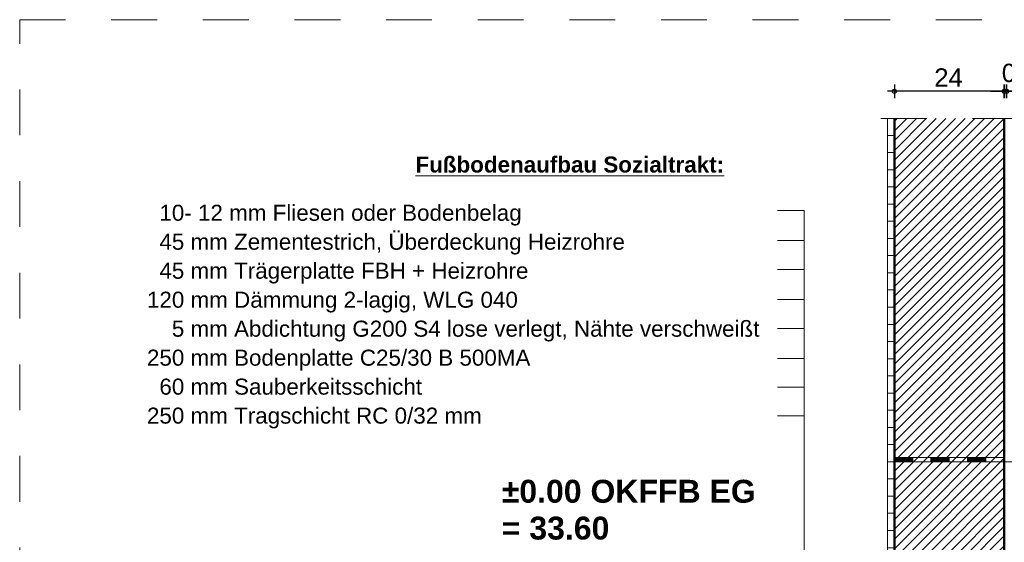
# Model space of a CAD drawing. Header units: metres. Extents: x 1306 to 1412, y -79 to 41.
# Tile 26 of 256: x 1387.16 to 1389.31, y -70.17 to -69.03. Entities that reach past the tile are written whole.
import ezdxf

# ---------------------------------------------------------------- set-up
doc = ezdxf.new("R2010")
doc.units = ezdxf.units.M
doc.header["$PDMODE"] = 65
for name, pattern in [('AUSGEZOGEN', [0]), ('STRICHLINIE_S4', [0.008, 0.006, -0.002]), ('VERDECKT2_S2', [0.15, 0.1, -0.05])]:
    doc.linetypes.add(name, pattern=pattern)
for name, color, linetype, lineweight in [('XR$9$Allgemein', 4, 'AUSGEZOGEN', 13), ('XR$9$Logos', 255, 'AUSGEZOGEN', 13), ('XR$9$Maßlinie 1_50', 7, 'AUSGEZOGEN', 25), ('XR$9$Muster', 4, 'AUSGEZOGEN', 13), ('XR$9$Möblierung', 4, 'AUSGEZOGEN', 13), ('XR$9$Schraffur', 4, 'AUSGEZOGEN', 13), ('XR$9$Text 1_100', 3, 'AUSGEZOGEN', 18), ('XR$9$Wand', 1, 'AUSGEZOGEN', 50), ('XR$9$Wand Mauerwerk tr', 42, 'AUSGEZOGEN', 18)]:
    doc.layers.add(name, color=color, linetype=linetype, lineweight=lineweight)
doc.styles.add('ARIAL', font='arial.ttf')
doc.dimstyles.new('DIMSTYLE_32', dxfattribs={"dimtxt": 0.04, "dimasz": 0.03, "dimexe": 0, "dimexo": 1e-06, "dimgap": 0.02, "dimtad": 2, "dimdec": 1, "dimlfac": 100, "dimrnd": 0.5, "dimzin": 4, "dimdsep": 46, "dimtxsty": 'ARIAL', "dimblk1": 'ALL_ML_KREIS', "dimblk2": 'ALL_ML_KREIS', "dimsah": 1, "dimcen": 0, "dimse1": 1, "dimse2": 1, "dimclrd": 7, "dimclre": 7, "dimclrt": 7, "dimadec": 0, "dimazin": 0, "dimtfac": 1, "dimtdec": 0, "dimtix": 1, "dimtmove": 2, "dimatfit": 3, "dimfxl": 0, "dimtzin": 0, "dimlwd": 0, "dimlwe": 25, "dimarcsym": 0})
doc.dimstyles.new('DIMSTYLE_33', dxfattribs={"dimtxt": 0.04, "dimasz": 0.03, "dimexe": 0, "dimexo": 1e-06, "dimgap": 0.02, "dimtad": 2, "dimdec": 1, "dimlfac": 100, "dimrnd": 0.5, "dimzin": 4, "dimdsep": 46, "dimtxsty": 'ARIAL', "dimblk1": 'ALL_ML_KREIS', "dimblk2": 'ALL_ML_KREIS', "dimsah": 1, "dimcen": 0, "dimse1": 1, "dimse2": 1, "dimclrd": 7, "dimclre": 7, "dimclrt": 7, "dimadec": 0, "dimazin": 0, "dimtfac": 1, "dimtdec": 0, "dimtix": 1, "dimtmove": 2, "dimatfit": 3, "dimfxl": 0, "dimtvp": 1.2, "dimtzin": 0, "dimlwd": 0, "dimlwe": 25, "dimarcsym": 0})

# ---------------------------------------------------------------- blocks, each defined once
blk = doc.blocks.new('MUSTERELEMENT_5')
at = {"layer": 'XR$9$Möblierung', "color": 52, "linetype": 'AUSGEZOGEN', "lineweight": 13, "transparency": 33554687}
for p, q in [((1389.0727, -69.9841), (1389.0727, -69.9841)), ((1389.1127, -69.9841), (1389.0727, -69.9841)), ((1389.0727, -69.9941), (1389.0727, -69.9841)), ((1389.0727, -69.9941), (1389.0727, -69.9941)), ((1389.1127, -69.9941), (1389.0727, -69.9941)), ((1389.0727, -69.9941), (1389.0727, -69.9941)), ((1389.1127, -69.9941), (1389.0727, -69.9941)), ((1389.1127, -69.9941), (1389.0727, -69.9941)), ((1389.1127, -69.9941), (1389.0727, -69.9941)), ((1389.1127, -69.9941), (1389.0727, -69.9941)), ((1389.0735, -69.9941), (1389.0735, -69.9841)), ((1389.0743, -69.9941), (1389.0743, -69.9841)), ((1389.0751, -69.9941), (1389.0751, -69.9841)), ((1389.0759, -69.9941), (1389.0759, -69.9841)), ((1389.0767, -69.9941), (1389.0767, -69.9841)), ((1389.0775, -69.9941), (1389.0775, -69.9841)), ((1389.0783, -69.9941), (1389.0783, -69.9841)), ((1389.0791, -69.9941), (1389.0791, -69.9841)), ((1389.0799, -69.9941), (1389.0799, -69.9841)), ((1389.0807, -69.9941), (1389.0807, -69.9841)), ((1389.0815, -69.9941), (1389.0815, -69.9841)), ((1389.0823, -69.9941), (1389.0823, -69.9841)), ((1389.0831, -69.9941), (1389.0831, -69.9841)), ((1389.0839, -69.9941), (1389.0839, -69.9841)), ((1389.0847, -69.9941), (1389.0847, -69.9841)), ((1389.0855, -69.9941), (1389.0855, -69.9841)), ((1389.0863, -69.9941), (1389.0863, -69.9841)), ((1389.0871, -69.9941), (1389.0871, -69.9841)), ((1389.0879, -69.9941), (1389.0879, -69.9841)), ((1389.0887, -69.9941), (1389.0887, -69.9841)), ((1389.0895, -69.9941), (1389.0895, -69.9841)), ((1389.0903, -69.9941), (1389.0903, -69.9841)), ((1389.0911, -69.9941), (1389.0911, -69.9841)), ((1389.0919, -69.9941), (1389.0919, -69.9841)), ((1389.0927, -69.9941), (1389.0927, -69.9841)), ((1389.0935, -69.9941), (1389.0935, -69.9841)), ((1389.0943, -69.9941), (1389.0943, -69.9841)), ((1389.0951, -69.9941), (1389.0951, -69.9841)), ((1389.0959, -69.9941), (1389.0959, -69.9841)), ((1389.0967, -69.9941), (1389.0967, -69.9841)), ((1389.0975, -69.9941), (1389.0975, -69.9841)), ((1389.0983, -69.9941), (1389.0983, -69.9841)), ((1389.0991, -69.9941), (1389.0991, -69.9841)), ((1389.0999, -69.9941), (1389.0999, -69.9841)), ((1389.1007, -69.9941), (1389.1007, -69.9841)), ((1389.1015, -69.9941), (1389.1015, -69.9841)), ((1389.1023, -69.9941), (1389.1023, -69.9841)), ((1389.1031, -69.9941), (1389.1031, -69.9841)), ((1389.1039, -69.9941), (1389.1039, -69.9841)), ((1389.1047, -69.9941), (1389.1047, -69.9841)), ((1389.1055, -69.9941), (1389.1055, -69.9841)), ((1389.1063, -69.9941), (1389.1063, -69.9841)), ((1389.1071, -69.9941), (1389.1071, -69.9841)), ((1389.1079, -69.9941), (1389.1079, -69.9841)), ((1389.1087, -69.9941), (1389.1087, -69.9841)), ((1389.1095, -69.9941), (1389.1095, -69.9841)), ((1389.1103, -69.9941), (1389.1103, -69.9841)), ((1389.1111, -69.9941), (1389.1111, -69.9841)), ((1389.1119, -69.9941), (1389.1119, -69.9841)), ((1389.1127, -69.9941), (1389.1127, -69.9841)), ((1389.1527, -69.9841), (1389.1127, -69.9841)), ((1389.1927, -69.9841), (1389.1527, -69.9841)), ((1389.1527, -69.9941), (1389.1527, -69.9841)), ((1389.1927, -69.9941), (1389.1527, -69.9941)), ((1389.1927, -69.9941), (1389.1527, -69.9941)), ((1389.1927, -69.9941), (1389.1527, -69.9941)), ((1389.1927, -69.9941), (1389.1527, -69.9941)), ((1389.1927, -69.9941), (1389.1527, -69.9941)), ((1389.1535, -69.9941), (1389.1535, -69.9841)), ((1389.1543, -69.9941), (1389.1543, -69.9841)), ((1389.1551, -69.9941), (1389.1551, -69.9841)), ((1389.1559, -69.9941), (1389.1559, -69.9841)), ((1389.1567, -69.9941), (1389.1567, -69.9841)), ((1389.1575, -69.9941), (1389.1575, -69.9841)), ((1389.1583, -69.9941), (1389.1583, -69.9841)), ((1389.1591, -69.9941), (1389.1591, -69.9841)), ((1389.1599, -69.9941), (1389.1599, -69.9841)), ((1389.1607, -69.9941), (1389.1607, -69.9841)), ((1389.1615, -69.9941), (1389.1615, -69.9841)), ((1389.1623, -69.9941), (1389.1623, -69.9841)), ((1389.1631, -69.9941), (1389.1631, -69.9841)), ((1389.1639, -69.9941), (1389.1639, -69.9841)), ((1389.1647, -69.9941), (1389.1647, -69.9841)), ((1389.1655, -69.9941), (1389.1655, -69.9841)), ((1389.1663, -69.9941), (1389.1663, -69.9841)), ((1389.1671, -69.9941), (1389.1671, -69.9841)), ((1389.1679, -69.9941), (1389.1679, -69.9841)), ((1389.1687, -69.9941), (1389.1687, -69.9841)), ((1389.1695, -69.9941), (1389.1695, -69.9841)), ((1389.1703, -69.9941), (1389.1703, -69.9841)), ((1389.1711, -69.9941), (1389.1711, -69.9841)), ((1389.1719, -69.9941), (1389.1719, -69.9841)), ((1389.1727, -69.9941), (1389.1727, -69.9841)), ((1389.1735, -69.9941), (1389.1735, -69.9841)), ((1389.1743, -69.9941), (1389.1743, -69.9841)), ((1389.1751, -69.9941), (1389.1751, -69.9841)), ((1389.1759, -69.9941), (1389.1759, -69.9841)), ((1389.1767, -69.9941), (1389.1767, -69.9841)), ((1389.1775, -69.9941), (1389.1775, -69.9841)), ((1389.1783, -69.9941), (1389.1783, -69.9841)), ((1389.1791, -69.9941), (1389.1791, -69.9841)), ((1389.1799, -69.9941), (1389.1799, -69.9841)), ((1389.1807, -69.9941), (1389.1807, -69.9841)), ((1389.1815, -69.9941), (1389.1815, -69.9841)), ((1389.1823, -69.9941), (1389.1823, -69.9841)), ((1389.1831, -69.9941), (1389.1831, -69.9841)), ((1389.1839, -69.9941), (1389.1839, -69.9841)), ((1389.1847, -69.9941), (1389.1847, -69.9841)), ((1389.1855, -69.9941), (1389.1855, -69.9841)), ((1389.1863, -69.9941), (1389.1863, -69.9841)), ((1389.1871, -69.9941), (1389.1871, -69.9841)), ((1389.1879, -69.9941), (1389.1879, -69.9841)), ((1389.1887, -69.9941), (1389.1887, -69.9841)), ((1389.1895, -69.9941), (1389.1895, -69.9841)), ((1389.1903, -69.9941), (1389.1903, -69.9841)), ((1389.1911, -69.9941), (1389.1911, -69.9841)), ((1389.1919, -69.9941), (1389.1919, -69.9841)), ((1389.1927, -69.9941), (1389.1927, -69.9841)), ((1389.2327, -69.9841), (1389.1927, -69.9841)), ((1389.2727, -69.9841), (1389.2327, -69.9841)), ((1389.2327, -69.9941), (1389.2327, -69.9841)), ((1389.2727, -69.9941), (1389.2327, -69.9941)), ((1389.2727, -69.9941), (1389.2327, -69.9941)), ((1389.2727, -69.9941), (1389.2327, -69.9941)), ((1389.2727, -69.9941), (1389.2327, -69.9941)), ((1389.2727, -69.9941), (1389.2327, -69.9941)), ((1389.2335, -69.9941), (1389.2335, -69.9841)), ((1389.2343, -69.9941), (1389.2343, -69.9841)), ((1389.2351, -69.9941), (1389.2351, -69.9841)), ((1389.2359, -69.9941), (1389.2359, -69.9841)), ((1389.2367, -69.9941), (1389.2367, -69.9841)), ((1389.2375, -69.9941), (1389.2375, -69.9841)), ((1389.2383, -69.9941), (1389.2383, -69.9841)), ((1389.2391, -69.9941), (1389.2391, -69.9841)), ((1389.2399, -69.9941), (1389.2399, -69.9841)), ((1389.2407, -69.9941), (1389.2407, -69.9841)), ((1389.2415, -69.9941), (1389.2415, -69.9841)), ((1389.2423, -69.9941), (1389.2423, -69.9841)), ((1389.2431, -69.9941), (1389.2431, -69.9841)), ((1389.2439, -69.9941), (1389.2439, -69.9841)), ((1389.2447, -69.9941), (1389.2447, -69.9841)), ((1389.2455, -69.9941), (1389.2455, -69.9841)), ((1389.2463, -69.9941), (1389.2463, -69.9841)), ((1389.2471, -69.9941), (1389.2471, -69.9841)), ((1389.2479, -69.9941), (1389.2479, -69.9841)), ((1389.2487, -69.9941), (1389.2487, -69.9841)), ((1389.2495, -69.9941), (1389.2495, -69.9841)), ((1389.2503, -69.9941), (1389.2503, -69.9841)), ((1389.2511, -69.9941), (1389.2511, -69.9841)), ((1389.2519, -69.9941), (1389.2519, -69.9841)), ((1389.2527, -69.9941), (1389.2527, -69.9841)), ((1389.2535, -69.9941), (1389.2535, -69.9841)), ((1389.2543, -69.9941), (1389.2543, -69.9841)), ((1389.2551, -69.9941), (1389.2551, -69.9841)), ((1389.2559, -69.9941), (1389.2559, -69.9841)), ((1389.2567, -69.9941), (1389.2567, -69.9841)), ((1389.2575, -69.9941), (1389.2575, -69.9841)), ((1389.2583, -69.9941), (1389.2583, -69.9841)), ((1389.2591, -69.9941), (1389.2591, -69.9841)), ((1389.2599, -69.9941), (1389.2599, -69.9841)), ((1389.2607, -69.9941), (1389.2607, -69.9841)), ((1389.2615, -69.9941), (1389.2615, -69.9841)), ((1389.2623, -69.9941), (1389.2623, -69.9841)), ((1389.2631, -69.9941), (1389.2631, -69.9841)), ((1389.2639, -69.9941), (1389.2639, -69.9841)), ((1389.2647, -69.9941), (1389.2647, -69.9841)), ((1389.2655, -69.9941), (1389.2655, -69.9841)), ((1389.2663, -69.9941), (1389.2663, -69.9841)), ((1389.2671, -69.9941), (1389.2671, -69.9841)), ((1389.2679, -69.9941), (1389.2679, -69.9841)), ((1389.2687, -69.9941), (1389.2687, -69.9841)), ((1389.2695, -69.9941), (1389.2695, -69.9841)), ((1389.2703, -69.9941), (1389.2703, -69.9841)), ((1389.2711, -69.9941), (1389.2711, -69.9841)), ((1389.2719, -69.9941), (1389.2719, -69.9841)), ((1389.2727, -69.9941), (1389.2727, -69.9841)), ((1389.3127, -69.9841), (1389.2727, -69.9841))]:
    blk.add_line(p, q, dxfattribs=at)
for points in [[(1389.1527, -69.9941), (1389.1127, -69.9941), (1389.0727, -69.9941)], [(1389.1527, -69.9941), (1389.1127, -69.9941), (1389.0727, -69.9941)], [(1389.2327, -69.9941), (1389.1927, -69.9941), (1389.1527, -69.9941)], [(1389.2327, -69.9941), (1389.1927, -69.9941), (1389.1527, -69.9941)], [(1389.3127, -69.9941), (1389.2727, -69.9941), (1389.2327, -69.9941)], [(1389.3127, -69.9941), (1389.2727, -69.9941), (1389.2327, -69.9941)]]:
    blk.add_lwpolyline(points, dxfattribs=at)
blk = doc.blocks.new('ALL_ML_KREIS')
at = {"color": 0, "linetype": 'ByBlock', "lineweight": -2}
for p, q in [((-1, 0), (0.5, 0)), ((0, -0.5), (0, 0.5))]:
    blk.add_line(p, q, dxfattribs=at)
blk.add_circle((0, 0), 0.15, dxfattribs=at)
blk = doc.blocks.new('*D1321')
at = {"layer": 'DEFPOINTS', "color": 7, "linetype": 'AUSGEZOGEN', "lineweight": 25, "transparency": 33554687}
for p in [(1389.4777, -69.1848), (1389.3177, -69.2441), (1389.4777, -69.2441)]:
    blk.add_point(p, dxfattribs=at)
at = {"layer": 'XR$9$Maßlinie 1_50', "color": 7, "linetype": 'AUSGEZOGEN', "lineweight": -2, "transparency": 33554687}
blk.add_line((1389.4777, -69.1848), (1389.3177, -69.1848), dxfattribs=at)
at = {"layer": 'XR$9$Maßlinie 1_50', "color": 7, "linetype": 'AUSGEZOGEN', "lineweight": 25, "transparency": 33554687, "xscale": 0.03, "yscale": 0.03, "zscale": 0.03}
for p, rotation in [((1389.3177, -69.1848), 180), ((1389.4777, -69.1848), 360)]:
    blk.add_blockref('ALL_ML_KREIS', p, dxfattribs=dict(at, rotation=rotation))
at = {"layer": 'XR$9$Maßlinie 1_50', "color": 7, "linetype": 'AUSGEZOGEN', "lineweight": 25, "transparency": 33554687, "insert": (1389.3959, -69.1542), "char_height": 0.04, "width": 0.16, "attachment_point": 5, "style": 'ARIAL'}
blk.add_mtext('\\A1;{\\A1;{16\\H0.026400;\\S^ ;}}', dxfattribs=at)
blk = doc.blocks.new('*D1322')
at = {"layer": 'DEFPOINTS', "color": 7, "linetype": 'AUSGEZOGEN', "lineweight": 25, "transparency": 33554687}
for p in [(1389.3177, -69.1848), (1389.3127, -69.2441), (1389.3177, -69.2441)]:
    blk.add_point(p, dxfattribs=at)
at = {"layer": 'XR$9$Maßlinie 1_50', "color": 7, "linetype": 'AUSGEZOGEN', "lineweight": -2, "transparency": 33554687}
blk.add_line((1389.3177, -69.1848), (1389.3127, -69.1848), dxfattribs=at)
at = {"layer": 'XR$9$Maßlinie 1_50', "color": 7, "linetype": 'AUSGEZOGEN', "lineweight": 25, "transparency": 33554687, "xscale": 0.03, "yscale": 0.03, "zscale": 0.03}
for p, rotation in [((1389.3177, -69.1848), 360), ((1389.3127, -69.1848), 180)]:
    blk.add_blockref('ALL_ML_KREIS', p, dxfattribs=dict(at, rotation=rotation))
at = {"layer": 'XR$9$Maßlinie 1_50', "color": 7, "linetype": 'AUSGEZOGEN', "lineweight": 25, "transparency": 33554687, "insert": (1389.333, -69.1392), "char_height": 0.04, "width": 0.12, "attachment_point": 5, "style": 'ARIAL'}
blk.add_mtext('\\A1;{\\A1;{0\\H0.026400;\\S5^ ;}}', dxfattribs=at)
blk = doc.blocks.new('*D1323')
at = {"layer": 'DEFPOINTS', "color": 7, "linetype": 'AUSGEZOGEN', "lineweight": 25, "transparency": 33554687}
for p in [(1389.3127, -69.1848), (1389.0727, -69.2441), (1389.3127, -69.2441)]:
    blk.add_point(p, dxfattribs=at)
at = {"layer": 'XR$9$Maßlinie 1_50', "color": 7, "linetype": 'AUSGEZOGEN', "lineweight": -2, "transparency": 33554687}
blk.add_line((1389.3127, -69.1848), (1389.0727, -69.1848), dxfattribs=at)
at = {"layer": 'XR$9$Maßlinie 1_50', "color": 7, "linetype": 'AUSGEZOGEN', "lineweight": 25, "transparency": 33554687, "xscale": 0.03, "yscale": 0.03, "zscale": 0.03}
for p, rotation in [((1389.0727, -69.1848), 180), ((1389.3127, -69.1848), 360)]:
    blk.add_blockref('ALL_ML_KREIS', p, dxfattribs=dict(at, rotation=rotation))
at = {"layer": 'XR$9$Maßlinie 1_50', "color": 7, "linetype": 'AUSGEZOGEN', "lineweight": 25, "transparency": 33554687, "insert": (1389.191, -69.1548), "char_height": 0.04, "width": 0.16, "attachment_point": 5, "style": 'ARIAL'}
blk.add_mtext('\\A1;{\\A1;{24\\H0.026400;\\S^ ;}}', dxfattribs=at)

msp = doc.modelspace()

# ---------------------------------------------------------------- hatches: boundary and pattern name
at = {"layer": 'XR$9$Muster', "linetype": 'AUSGEZOGEN', "lineweight": 13, "transparency": 33554687}
h = msp.add_hatch(dxfattribs=at)
h.set_pattern_fill('MUSTER', color=4, scale=0.01875, style=0, pattern_type=2)
h.set_pattern_definition([(0, (0.0375, 0.0375), (0.01875, 0.01875), [0.01875, -0.01875]), (90, (0.0375, 0.0375), (-0.01875, 0.01875), [0.01875, -0.01875])])
h.paths.add_polyline_path([(1389.0727, -70.2745), (1389.0577, -70.2745), (1389.0577, -69.2441), (1389.0727, -69.2441)], flags=0)
at = {"layer": 'XR$9$Schraffur', "linetype": 'AUSGEZOGEN', "lineweight": 13, "transparency": 33554687}
h = msp.add_hatch(dxfattribs=at)
h.set_pattern_fill('SCHRAFFUR_5', color=52, scale=0.01, style=0, pattern_type=2)
h.set_pattern_definition([(45, (0, 0), (-0.02121320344, 0.02121320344), []), (45, (-0.010607, 0.010607), (-0.02121320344, 0.02121320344), [])])
h.paths.add_polyline_path([(1389.3127, -69.2441), (1389.3127, -70.4845), (1389.0727, -70.4845), (1389.0727, -69.2441)], flags=0)

# ---------------------------------------------------------------- linework, layer by layer
at = {"layer": 'XR$9$Allgemein', "color": 4, "linetype": 'VERDECKT2_S2', "lineweight": 13, "transparency": 33554687}
msp.add_line((1389.3127, -69.9941), (1389.4777, -69.9941), dxfattribs=at)
at = {"layer": 'XR$9$Logos', "color": 255, "linetype": 'AUSGEZOGEN', "lineweight": 13, "transparency": 33554687}
msp.add_line((1389.0577, -69.2441), (1389.0577, -70.2745), dxfattribs=at)
at = {"layer": 'XR$9$Möblierung', "color": 4, "linetype": 'AUSGEZOGEN', "lineweight": 13, "transparency": 33554687}
msp.add_line((1389.3127, -69.9941), (1389.0727, -69.9941), dxfattribs=at)
at = {"layer": 'XR$9$Text 1_100', "color": 3, "linetype": 'AUSGEZOGEN', "lineweight": 18, "transparency": 33554687}
for p, q in [((1388.8179, -69.4454), (1388.876, -69.4454)), ((1388.876, -69.4454), (1388.876, -70.6707)), ((1388.8179, -69.5108), (1388.876, -69.5108)), ((1388.8179, -69.574), (1388.876, -69.574)), ((1388.8179, -69.6394), (1388.876, -69.6394)), ((1388.8179, -69.7026), (1388.876, -69.7026)), ((1388.8179, -69.768), (1388.876, -69.768)), ((1388.8179, -69.8308), (1388.876, -69.8308)), ((1388.8179, -69.8936), (1388.876, -69.8936))]:
    msp.add_line(p, q, dxfattribs=at)
at = {"layer": 'XR$9$Wand', "color": 1, "linetype": 'VERDECKT2_S2', "lineweight": 13, "transparency": 33554687}
msp.add_line((1389.5434, -69.2441), (1388.9691, -69.2441), dxfattribs=at)
at = {"layer": 'XR$9$Wand', "color": 1, "linetype": 'AUSGEZOGEN', "lineweight": 50, "transparency": 33554687}
for p, q in [((1389.0727, -69.2441), (1389.0727, -70.5045)), ((1389.3127, -69.2441), (1389.3127, -70.8745))]:
    msp.add_line(p, q, dxfattribs=at)
at = {"layer": 'XR$9$Wand Mauerwerk tr', "color": 7, "linetype": 'STRICHLINIE_S4', "lineweight": 18, "transparency": 33554687}
msp.add_lwpolyline([(1387.1634, -69.0286), (1390.703, -69.0286), (1390.703, -74.681), (1387.1634, -74.681), (1387.1634, -69.0286)], close=True, dxfattribs=at)

# ---------------------------------------------------------------- block references
at = {"layer": 'XR$9$Möblierung', "color": 52, "linetype": 'AUSGEZOGEN', "lineweight": 13, "transparency": 33554687}
msp.add_blockref('MUSTERELEMENT_5', (0, 0), dxfattribs=at)

# ---------------------------------------------------------------- texts
at = {"layer": 'XR$9$Text 1_100', "color": 3, "linetype": 'AUSGEZOGEN', "lineweight": 18, "transparency": 33554687, "insert": (1388.0274, -69.3628), "char_height": 0.035, "width": 0.692531, "attachment_point": 7, "style": 'ARIAL'}
msp.add_mtext('\\A1;{\\L\\fArial|i0|b1;\\H0.035000;\\W1.000000;\\C3;Fußbodenaufbau Sozialtrakt:\\l}\\P', dxfattribs=at)
at = {"layer": 'XR$9$Text 1_100', "color": 3, "linetype": 'AUSGEZOGEN', "lineweight": 18, "transparency": 33554687, "insert": (1387.4412, -69.4326), "char_height": 0.035, "width": 1.358555, "attachment_point": 1, "line_spacing_factor": 1.084337, "style": 'ARIAL'}
msp.add_mtext('\\A1;{\\fArial|i0|b0;\\H0.035000;\\W1.000000;\\C3;  10- 12 mm Fliesen oder Bodenbelag}\\P{\\fArial|i0|b0;\\H0.035000;\\W1.000000;\\C3;  45 mm Zementestrich, Überdeckung Heizrohre}\\P{\\fArial|i0|b0;\\H0.035000;\\W1.000000;\\C3;  45 mm Trägerplatte FBH + Heizrohre}\\P{\\fArial|i0|b0;\\H0.035000;\\W1.000000;\\C3;120 mm Dämmung 2-lagig, WLG 040}\\P{\\fArial|i0|b0;\\H0.035000;\\W1.000000;\\C3;    5 mm Abdichtung G200 S4 lose verlegt, Nähte verschweißt}\\P{\\fArial|i0|b0;\\H0.035000;\\W1.000000;\\C3;250 mm Bodenplatte C25/30 B 500MA}\\P{\\fArial|i0|b0;\\H0.035000;\\W1.000000;\\C3;  60 mm Sauberkeitsschicht }\\P{\\fArial|i0|b0;\\H0.035000;\\W1.000000;\\C3;250 mm Tragschicht RC 0/32 mm}\\P', dxfattribs=at)
at = {"layer": 'XR$9$Text 1_100', "color": 3, "linetype": 'AUSGEZOGEN', "lineweight": 25, "transparency": 33554687, "insert": (1388.2157, -70.0331), "char_height": 0.05, "width": 0.580356, "attachment_point": 1, "line_spacing_factor": 0.963855, "style": 'ARIAL'}
msp.add_mtext('\\A1;{\\fArial|i0|b1;\\H0.050000;\\W1.000000;\\C3;±0.00 OKFFB EG}\\P{\\fArial|i0|b1;\\H0.050000;\\W1.000000;\\C3;= 33.60}\\P', dxfattribs=at)

# ---------------------------------------------------------------- dimensions: what is measured, and where the dimension line sits
at = {"layer": 'XR$9$Maßlinie 1_50', "color": 7, "linetype": 'AUSGEZOGEN', "lineweight": 25, "transparency": 33554687}
for base, p1, p2, dimstyle, picture, middle in [((1389.3127, -69.1848), (1389.3177, -69.2441), (1389.3127, -69.2441), 'DIMSTYLE_33', '*D1322', (1389.333, -69.1392)), ((1389.0727, -69.1848), (1389.3127, -69.2441), (1389.0727, -69.2441), 'DIMSTYLE_32', '*D1323', (1389.191, -69.1548)), ((1389.3177, -69.1848), (1389.4777, -69.2441), (1389.3177, -69.2441), 'DIMSTYLE_32', '*D1321', (1389.3959, -69.1542))]:
    dim = msp.add_linear_dim(base=base, p1=p1, p2=p2, angle=180, dimstyle=dimstyle, override={"dimpost": '<>', "dimclrd": 7, "dimclre": 7, "dimclrt": 7, "dimlwd": 0, "dimlwe": 25}, dxfattribs=at)
    dim.commit()
    dim.dimension.update_dxf_attribs({"geometry": picture, "text_midpoint": middle, "dimtype": 160})

doc.saveas('drawing.dxf')
